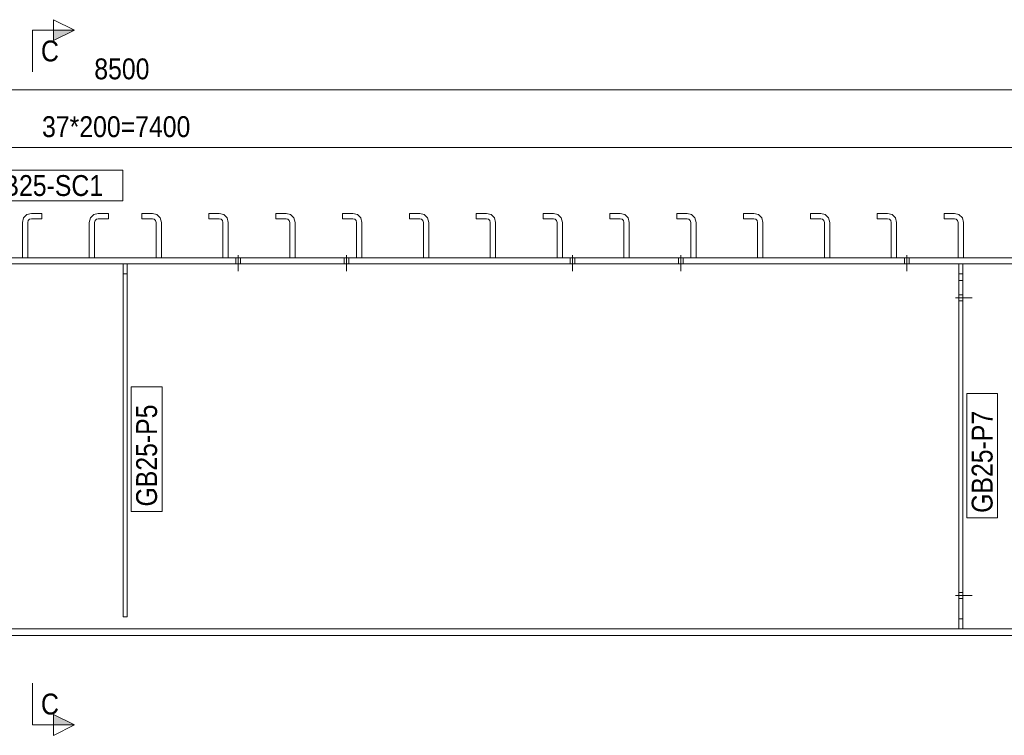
# Model space of a CAD drawing. Header units: millimetres. Extents: x 2 to 405, y 5 to 282.
# Tile 5 of 7: x 194 to 312, y 123 to 209. Entities that reach past the tile are written whole.
import ezdxf

# ---------------------------------------------------------------- set-up
doc = ezdxf.new("R2010")
doc.units = ezdxf.units.MM
for name, pattern in [('XKITLINE00', [0]), ('XKITLINE01', [4, 1, -1, 1, -1]), ('XKITLINE02', [4, 2, -2])]:
    doc.linetypes.add(name, pattern=pattern)
for name, color, linetype, lineweight in [('Bolt', 7, 'Continuous', 0), ('Part', 2, 'Continuous', 0), ('PartMark', 3, 'Continuous', 0), ('Section', 6, 'Continuous', 0), ('Z-DIMENSIONS', 1, 'Continuous', 0)]:
    doc.layers.add(name, color=color, linetype=linetype, lineweight=lineweight)
doc.styles.add('ARIAL', font='ARIAL.TTF')

# ---------------------------------------------------------------- blocks, each defined once
blk = doc.blocks.new('*A21')
at = {"layer": 'Part', "linetype": 'XKITLINE01', "lineweight": 0}
for p, q in [((194.39, 185.44), (194.24, 184.9)), ((194.39, 185.44), (194.78, 185.83)), ((194.78, 185.83), (195.32, 185.98)), ((194.88, 184.9), (194.94, 185.12)), ((194.94, 185.12), (195.1, 185.28)), ((195.32, 185.34), (195.1, 185.28)), ((195.32, 185.98), (196.56, 185.98)), ((196.56, 185.34), (195.32, 185.34)), ((196.56, 185.98), (196.56, 185.34)), ((194.24, 184.9), (194.24, 180.66)), ((194.88, 180.66), (194.88, 184.9)), ((194.24, 180.66), (194.88, 180.66))]:
    blk.add_line(p, q, dxfattribs=at)
blk = doc.blocks.new('*A22')
at = {"layer": 'Part', "linetype": 'XKITLINE00', "lineweight": 0}
for p, q in [((194.39, 185.44), (194.24, 184.9)), ((194.39, 185.44), (194.78, 185.83)), ((194.78, 185.83), (195.32, 185.98)), ((194.88, 184.9), (194.94, 185.12)), ((194.94, 185.12), (195.1, 185.28)), ((195.32, 185.34), (195.1, 185.28)), ((195.32, 185.98), (196.56, 185.98)), ((196.56, 185.34), (195.32, 185.34)), ((196.56, 185.98), (196.56, 185.88)), ((196.56, 185.88), (196.56, 185.34)), ((194.24, 184.9), (194.24, 180.66)), ((194.88, 180.66), (194.88, 184.9))]:
    blk.add_line(p, q, dxfattribs=at)
at = {"layer": 'Part', "linetype": 'XKITLINE01', "lineweight": 0}
blk.add_line((194.24, 180.66), (194.88, 180.66), dxfattribs=at)
blk = doc.blocks.new('*A23')
at = {"layer": 'Part', "linetype": 'XKITLINE01', "lineweight": 0}
for p, q in [((202.39, 185.44), (202.24, 184.9)), ((202.39, 185.44), (202.78, 185.83)), ((202.78, 185.83), (203.32, 185.98)), ((202.88, 184.9), (202.94, 185.12)), ((202.94, 185.12), (203.1, 185.28)), ((203.32, 185.34), (203.1, 185.28)), ((203.32, 185.98), (204.56, 185.98)), ((204.56, 185.34), (203.32, 185.34)), ((204.56, 185.98), (204.56, 185.34)), ((202.24, 184.9), (202.24, 180.66)), ((202.88, 180.66), (202.88, 184.9)), ((202.24, 180.66), (202.88, 180.66))]:
    blk.add_line(p, q, dxfattribs=at)
blk = doc.blocks.new('*A24')
at = {"layer": 'Part', "linetype": 'XKITLINE00', "lineweight": 0}
for p, q in [((202.39, 185.44), (202.24, 184.9)), ((202.39, 185.44), (202.78, 185.83)), ((202.78, 185.83), (203.32, 185.98)), ((202.88, 184.9), (202.94, 185.12)), ((202.94, 185.12), (203.1, 185.28)), ((203.32, 185.34), (203.1, 185.28)), ((203.32, 185.98), (204.56, 185.98)), ((204.56, 185.34), (203.32, 185.34)), ((204.56, 185.98), (204.56, 185.88)), ((204.56, 185.88), (204.56, 185.34)), ((202.24, 184.9), (202.24, 180.66)), ((202.88, 180.66), (202.88, 184.9))]:
    blk.add_line(p, q, dxfattribs=at)
at = {"layer": 'Part', "linetype": 'XKITLINE01', "lineweight": 0}
blk.add_line((202.24, 180.66), (202.88, 180.66), dxfattribs=at)
blk = doc.blocks.new('*A25')
at = {"layer": 'Part', "linetype": 'XKITLINE00', "lineweight": 0}
for p, q in [((306.32, 136.22), (306.32, 179.94)), ((306.32, 179.94), (306.8, 179.94)), ((306.8, 136.22), (306.8, 179.94)), ((306.32, 177.94), (306.8, 177.94))]:
    blk.add_line(p, q, dxfattribs=at)
at = {"layer": 'Part', "linetype": 'XKITLINE01', "lineweight": 0}
for p, q in [((306.32, 178.74), (306.8, 178.74)), ((306.32, 137.42), (306.8, 137.42)), ((306.8, 136.22), (306.32, 136.22))]:
    blk.add_line(p, q, dxfattribs=at)
blk = doc.blocks.new('*A26')
at = {"layer": 'Part', "linetype": 'XKITLINE01', "lineweight": 0}
for p, q in [((306.32, 136.22), (306.32, 179.94)), ((306.8, 179.94), (306.32, 179.94)), ((306.8, 179.94), (306.8, 136.22)), ((306.32, 178.74), (306.8, 178.74)), ((306.32, 177.94), (306.8, 177.94)), ((306.8, 137.42), (306.32, 137.42)), ((306.8, 136.22), (306.32, 136.22))]:
    blk.add_line(p, q, dxfattribs=at)
blk = doc.blocks.new('*A27')
at = {"layer": 'Bolt', "linetype": 'XKITLINE00', "lineweight": 0}
for p, q in [((219.8, 180.66), (219.8, 179.94)), ((219.8, 180.66), (219.8, 179.94)), ((220.08, 180.98), (220.08, 179.06)), ((220.08, 180.98), (220.08, 179.06)), ((220.36, 180.66), (220.36, 179.94)), ((220.36, 180.66), (220.36, 179.94)), ((232.76, 180.66), (232.76, 179.94)), ((232.76, 180.66), (232.76, 179.94)), ((233.04, 180.98), (233.04, 179.06)), ((233.04, 180.98), (233.04, 179.06)), ((233.32, 180.66), (233.32, 179.94)), ((233.32, 180.66), (233.32, 179.94)), ((259.8, 180.66), (259.8, 179.94)), ((259.8, 180.66), (259.8, 179.94)), ((260.08, 180.98), (260.08, 179.06)), ((260.08, 180.98), (260.08, 179.06)), ((260.36, 180.66), (260.36, 179.94)), ((260.36, 180.66), (260.36, 179.94)), ((272.76, 180.66), (272.76, 179.94)), ((272.76, 180.66), (272.76, 179.94)), ((273.04, 180.98), (273.04, 179.06)), ((273.04, 180.98), (273.04, 179.06)), ((273.32, 180.66), (273.32, 179.94)), ((273.32, 180.66), (273.32, 179.94)), ((299.8, 180.66), (299.8, 179.94)), ((299.8, 180.66), (299.8, 179.94)), ((300.08, 180.98), (300.08, 179.06)), ((300.08, 180.98), (300.08, 179.06)), ((300.36, 180.66), (300.36, 179.94)), ((300.36, 180.66), (300.36, 179.94))]:
    blk.add_line(p, q, dxfattribs=at)
blk = doc.blocks.new('*A36')
at = {"layer": 'Part', "linetype": 'XKITLINE00', "lineweight": 0}
for p, q in [((206.32, 137.66), (206.32, 179.94)), ((206.8, 137.66), (206.8, 179.94)), ((206.8, 137.66), (206.32, 137.66))]:
    blk.add_line(p, q, dxfattribs=at)
at = {"layer": 'Part', "linetype": 'XKITLINE01', "lineweight": 0}
for p, q in [((206.8, 179.94), (206.32, 179.94)), ((206.32, 178.74), (206.8, 178.74))]:
    blk.add_line(p, q, dxfattribs=at)
blk = doc.blocks.new('*A37')
at = {"layer": 'Part', "linetype": 'XKITLINE01', "lineweight": 0}
for p, q in [((206.32, 137.66), (206.32, 179.94)), ((206.8, 179.94), (206.32, 179.94)), ((206.8, 137.66), (206.8, 179.94)), ((206.32, 178.74), (206.8, 178.74)), ((206.32, 137.66), (206.8, 137.66))]:
    blk.add_line(p, q, dxfattribs=at)
blk = doc.blocks.new('*A38')
at = {"layer": 'Bolt', "linetype": 'XKITLINE00', "lineweight": 0}
for p, q in [((306.32, 140.58), (306.8, 140.58)), ((306.32, 140.58), (306.8, 140.58)), ((305.92, 140.22), (306.8, 140.22)), ((305.92, 140.22), (306.8, 140.22)), ((306.32, 139.86), (306.8, 139.86)), ((306.32, 139.86), (306.8, 139.86))]:
    blk.add_line(p, q, dxfattribs=at)
blk = doc.blocks.new('*A39')
at = {"layer": 'Bolt', "linetype": 'XKITLINE02', "lineweight": 0}
for p, q in [((305.92, 175.86), (308.12, 175.86)), ((305.92, 175.86), (308.12, 175.86)), ((306.32, 176.22), (306.8, 176.22)), ((306.32, 176.22), (306.8, 176.22)), ((306.32, 175.5), (306.8, 175.5)), ((306.32, 175.5), (306.8, 175.5))]:
    blk.add_line(p, q, dxfattribs=at)
blk = doc.blocks.new('*A40')
at = {"layer": 'Bolt', "linetype": 'XKITLINE02', "lineweight": 0}
for p, q in [((306.32, 140.58), (306.8, 140.58)), ((306.32, 140.58), (306.8, 140.58)), ((305.92, 140.22), (308.12, 140.22)), ((305.92, 140.22), (308.12, 140.22)), ((306.32, 139.86), (306.8, 139.86)), ((306.32, 139.86), (306.8, 139.86))]:
    blk.add_line(p, q, dxfattribs=at)
blk = doc.blocks.new('*A49')
at = {"layer": 'Bolt', "linetype": 'XKITLINE00', "lineweight": 0}
for p, q in [((305.92, 175.86), (306.8, 175.86)), ((305.92, 175.86), (306.8, 175.86)), ((306.32, 176.22), (306.8, 176.22)), ((306.32, 176.22), (306.8, 176.22)), ((306.32, 175.5), (306.8, 175.5)), ((306.32, 175.5), (306.8, 175.5))]:
    blk.add_line(p, q, dxfattribs=at)
blk = doc.blocks.new('*A53')
at = {"layer": 'Part', "linetype": 'XKITLINE00', "lineweight": 0}
for p, q in [((376.56, 180.66), (36.56, 180.66)), ((376.56, 179.94), (36.56, 179.94)), ((376.56, 136.22), (36.56, 136.22)), ((36.56, 135.42), (376.56, 135.42))]:
    blk.add_line(p, q, dxfattribs=at)
blk = doc.blocks.new('*A62')
at = {"layer": 'Part', "linetype": 'XKITLINE01', "lineweight": 0}
for p, q in [((304.56, 185.98), (305.8, 185.98)), ((304.56, 185.98), (304.56, 185.34)), ((304.56, 185.34), (305.8, 185.34)), ((305.8, 185.98), (306.34, 185.83)), ((305.8, 185.34), (306.02, 185.28)), ((306.02, 185.28), (306.18, 185.12)), ((306.24, 184.9), (306.18, 185.12)), ((306.34, 185.83), (306.74, 185.44)), ((306.88, 184.9), (306.74, 185.44)), ((306.24, 180.66), (306.24, 184.9)), ((306.88, 180.66), (306.88, 184.9)), ((306.24, 180.66), (306.88, 180.66))]:
    blk.add_line(p, q, dxfattribs=at)
blk = doc.blocks.new('*A63')
at = {"layer": 'Part', "linetype": 'XKITLINE00', "lineweight": 0}
for p, q in [((304.56, 185.98), (305.8, 185.98)), ((304.56, 185.98), (304.56, 185.34)), ((304.56, 185.34), (305.8, 185.34)), ((305.8, 185.98), (306.34, 185.83)), ((305.8, 185.34), (306.02, 185.28)), ((306.02, 185.28), (306.18, 185.12)), ((306.24, 184.9), (306.18, 185.12)), ((306.34, 185.83), (306.74, 185.44)), ((306.88, 184.9), (306.74, 185.44)), ((306.24, 180.66), (306.24, 184.9)), ((306.88, 180.66), (306.88, 184.9))]:
    blk.add_line(p, q, dxfattribs=at)
at = {"layer": 'Part', "linetype": 'XKITLINE01', "lineweight": 0}
blk.add_line((306.24, 180.66), (306.88, 180.66), dxfattribs=at)
blk = doc.blocks.new('*A64')
at = {"layer": 'Part', "linetype": 'XKITLINE01', "lineweight": 0}
for p, q in [((296.56, 185.98), (297.8, 185.98)), ((296.56, 185.98), (296.56, 185.34)), ((296.56, 185.34), (297.8, 185.34)), ((297.8, 185.98), (298.34, 185.83)), ((297.8, 185.34), (298.02, 185.28)), ((298.02, 185.28), (298.18, 185.12)), ((298.24, 184.9), (298.18, 185.12)), ((298.34, 185.83), (298.74, 185.44)), ((298.88, 184.9), (298.74, 185.44)), ((298.24, 180.66), (298.24, 184.9)), ((298.88, 180.66), (298.88, 184.9)), ((298.24, 180.66), (298.88, 180.66))]:
    blk.add_line(p, q, dxfattribs=at)
blk = doc.blocks.new('*A65')
at = {"layer": 'Part', "linetype": 'XKITLINE00', "lineweight": 0}
for p, q in [((296.56, 185.98), (297.8, 185.98)), ((296.56, 185.98), (296.56, 185.34)), ((296.56, 185.34), (297.8, 185.34)), ((297.8, 185.98), (298.34, 185.83)), ((297.8, 185.34), (298.02, 185.28)), ((298.02, 185.28), (298.18, 185.12)), ((298.24, 184.9), (298.18, 185.12)), ((298.34, 185.83), (298.74, 185.44)), ((298.88, 184.9), (298.74, 185.44)), ((298.24, 180.66), (298.24, 184.9)), ((298.88, 180.66), (298.88, 184.9))]:
    blk.add_line(p, q, dxfattribs=at)
at = {"layer": 'Part', "linetype": 'XKITLINE01', "lineweight": 0}
blk.add_line((298.24, 180.66), (298.88, 180.66), dxfattribs=at)
blk = doc.blocks.new('*A66')
at = {"layer": 'Part', "linetype": 'XKITLINE01', "lineweight": 0}
for p, q in [((288.56, 185.98), (289.8, 185.98)), ((288.56, 185.98), (288.56, 185.34)), ((288.56, 185.34), (289.8, 185.34)), ((289.8, 185.98), (290.34, 185.83)), ((289.8, 185.34), (290.02, 185.28)), ((290.02, 185.28), (290.18, 185.12)), ((290.24, 184.9), (290.18, 185.12)), ((290.34, 185.83), (290.74, 185.44)), ((290.88, 184.9), (290.74, 185.44)), ((290.24, 180.66), (290.24, 184.9)), ((290.88, 180.66), (290.88, 184.9)), ((290.24, 180.66), (290.88, 180.66))]:
    blk.add_line(p, q, dxfattribs=at)
blk = doc.blocks.new('*A67')
at = {"layer": 'Part', "linetype": 'XKITLINE00', "lineweight": 0}
for p, q in [((288.56, 185.98), (289.8, 185.98)), ((288.56, 185.98), (288.56, 185.34)), ((288.56, 185.34), (289.8, 185.34)), ((289.8, 185.98), (290.34, 185.83)), ((289.8, 185.34), (290.02, 185.28)), ((290.02, 185.28), (290.18, 185.12)), ((290.24, 184.9), (290.18, 185.12)), ((290.34, 185.83), (290.74, 185.44)), ((290.88, 184.9), (290.74, 185.44)), ((290.24, 180.66), (290.24, 184.9)), ((290.88, 180.66), (290.88, 184.9))]:
    blk.add_line(p, q, dxfattribs=at)
at = {"layer": 'Part', "linetype": 'XKITLINE01', "lineweight": 0}
blk.add_line((290.24, 180.66), (290.88, 180.66), dxfattribs=at)
blk = doc.blocks.new('*A68')
at = {"layer": 'Part', "linetype": 'XKITLINE01', "lineweight": 0}
for p, q in [((280.56, 185.98), (281.8, 185.98)), ((280.56, 185.98), (280.56, 185.34)), ((280.56, 185.34), (281.8, 185.34)), ((281.8, 185.98), (282.34, 185.83)), ((281.8, 185.34), (282.02, 185.28)), ((282.02, 185.28), (282.18, 185.12)), ((282.24, 184.9), (282.18, 185.12)), ((282.34, 185.83), (282.74, 185.44)), ((282.88, 184.9), (282.74, 185.44)), ((282.24, 180.66), (282.24, 184.9)), ((282.88, 180.66), (282.88, 184.9)), ((282.24, 180.66), (282.88, 180.66))]:
    blk.add_line(p, q, dxfattribs=at)
blk = doc.blocks.new('*A69')
at = {"layer": 'Part', "linetype": 'XKITLINE00', "lineweight": 0}
for p, q in [((280.56, 185.98), (281.8, 185.98)), ((280.56, 185.98), (280.56, 185.34)), ((280.56, 185.34), (281.8, 185.34)), ((281.8, 185.98), (282.34, 185.83)), ((281.8, 185.34), (282.02, 185.28)), ((282.02, 185.28), (282.18, 185.12)), ((282.24, 184.9), (282.18, 185.12)), ((282.34, 185.83), (282.74, 185.44)), ((282.88, 184.9), (282.74, 185.44)), ((282.24, 180.66), (282.24, 184.9)), ((282.88, 180.66), (282.88, 184.9))]:
    blk.add_line(p, q, dxfattribs=at)
at = {"layer": 'Part', "linetype": 'XKITLINE01', "lineweight": 0}
blk.add_line((282.24, 180.66), (282.88, 180.66), dxfattribs=at)
blk = doc.blocks.new('*A70')
at = {"layer": 'Part', "linetype": 'XKITLINE01', "lineweight": 0}
for p, q in [((272.56, 185.98), (273.8, 185.98)), ((272.56, 185.98), (272.56, 185.34)), ((272.56, 185.34), (273.8, 185.34)), ((273.8, 185.98), (274.34, 185.83)), ((273.8, 185.34), (274.02, 185.28)), ((274.02, 185.28), (274.18, 185.12)), ((274.24, 184.9), (274.18, 185.12)), ((274.34, 185.83), (274.74, 185.44)), ((274.88, 184.9), (274.74, 185.44)), ((274.24, 180.66), (274.24, 184.9)), ((274.88, 180.66), (274.88, 184.9)), ((274.24, 180.66), (274.88, 180.66))]:
    blk.add_line(p, q, dxfattribs=at)
blk = doc.blocks.new('*A71')
at = {"layer": 'Part', "linetype": 'XKITLINE00', "lineweight": 0}
for p, q in [((272.56, 185.98), (273.8, 185.98)), ((272.56, 185.98), (272.56, 185.34)), ((272.56, 185.34), (273.8, 185.34)), ((273.8, 185.98), (274.34, 185.83)), ((273.8, 185.34), (274.02, 185.28)), ((274.02, 185.28), (274.18, 185.12)), ((274.24, 184.9), (274.18, 185.12)), ((274.34, 185.83), (274.74, 185.44)), ((274.88, 184.9), (274.74, 185.44)), ((274.24, 180.66), (274.24, 184.9)), ((274.88, 180.66), (274.88, 184.9))]:
    blk.add_line(p, q, dxfattribs=at)
at = {"layer": 'Part', "linetype": 'XKITLINE01', "lineweight": 0}
blk.add_line((274.24, 180.66), (274.88, 180.66), dxfattribs=at)
blk = doc.blocks.new('*A72')
at = {"layer": 'Part', "linetype": 'XKITLINE01', "lineweight": 0}
for p, q in [((264.56, 185.98), (265.8, 185.98)), ((264.56, 185.98), (264.56, 185.34)), ((264.56, 185.34), (265.8, 185.34)), ((265.8, 185.98), (266.34, 185.83)), ((265.8, 185.34), (266.02, 185.28)), ((266.02, 185.28), (266.18, 185.12)), ((266.24, 184.9), (266.18, 185.12)), ((266.34, 185.83), (266.74, 185.44)), ((266.88, 184.9), (266.74, 185.44)), ((266.24, 180.66), (266.24, 184.9)), ((266.88, 180.66), (266.88, 184.9)), ((266.24, 180.66), (266.88, 180.66))]:
    blk.add_line(p, q, dxfattribs=at)
blk = doc.blocks.new('*A73')
at = {"layer": 'Part', "linetype": 'XKITLINE00', "lineweight": 0}
for p, q in [((264.56, 185.98), (265.8, 185.98)), ((264.56, 185.98), (264.56, 185.34)), ((264.56, 185.34), (265.8, 185.34)), ((265.8, 185.98), (266.34, 185.83)), ((265.8, 185.34), (266.02, 185.28)), ((266.02, 185.28), (266.18, 185.12)), ((266.24, 184.9), (266.18, 185.12)), ((266.34, 185.83), (266.74, 185.44)), ((266.88, 184.9), (266.74, 185.44)), ((266.24, 180.66), (266.24, 184.9)), ((266.88, 180.66), (266.88, 184.9))]:
    blk.add_line(p, q, dxfattribs=at)
at = {"layer": 'Part', "linetype": 'XKITLINE01', "lineweight": 0}
blk.add_line((266.24, 180.66), (266.88, 180.66), dxfattribs=at)
blk = doc.blocks.new('*A74')
at = {"layer": 'Part', "linetype": 'XKITLINE01', "lineweight": 0}
for p, q in [((256.56, 185.98), (257.8, 185.98)), ((256.56, 185.98), (256.56, 185.34)), ((256.56, 185.34), (257.8, 185.34)), ((257.8, 185.98), (258.34, 185.83)), ((257.8, 185.34), (258.02, 185.28)), ((258.02, 185.28), (258.18, 185.12)), ((258.24, 184.9), (258.18, 185.12)), ((258.34, 185.83), (258.74, 185.44)), ((258.88, 184.9), (258.74, 185.44)), ((258.24, 180.66), (258.24, 184.9)), ((258.88, 180.66), (258.88, 184.9)), ((258.24, 180.66), (258.88, 180.66))]:
    blk.add_line(p, q, dxfattribs=at)
blk = doc.blocks.new('*A75')
at = {"layer": 'Part', "linetype": 'XKITLINE00', "lineweight": 0}
for p, q in [((256.56, 185.98), (257.8, 185.98)), ((256.56, 185.98), (256.56, 185.34)), ((256.56, 185.34), (257.8, 185.34)), ((257.8, 185.98), (258.34, 185.83)), ((257.8, 185.34), (258.02, 185.28)), ((258.02, 185.28), (258.18, 185.12)), ((258.24, 184.9), (258.18, 185.12)), ((258.34, 185.83), (258.74, 185.44)), ((258.88, 184.9), (258.74, 185.44)), ((258.24, 180.66), (258.24, 184.9)), ((258.88, 180.66), (258.88, 184.9))]:
    blk.add_line(p, q, dxfattribs=at)
at = {"layer": 'Part', "linetype": 'XKITLINE01', "lineweight": 0}
blk.add_line((258.24, 180.66), (258.88, 180.66), dxfattribs=at)
blk = doc.blocks.new('*A76')
at = {"layer": 'Part', "linetype": 'XKITLINE01', "lineweight": 0}
for p, q in [((248.56, 185.98), (249.8, 185.98)), ((248.56, 185.98), (248.56, 185.34)), ((248.56, 185.34), (249.8, 185.34)), ((249.8, 185.98), (250.34, 185.83)), ((249.8, 185.34), (250.02, 185.28)), ((250.02, 185.28), (250.18, 185.12)), ((250.24, 184.9), (250.18, 185.12)), ((250.34, 185.83), (250.74, 185.44)), ((250.88, 184.9), (250.74, 185.44)), ((250.24, 180.66), (250.24, 184.9)), ((250.88, 180.66), (250.88, 184.9)), ((250.24, 180.66), (250.88, 180.66))]:
    blk.add_line(p, q, dxfattribs=at)
blk = doc.blocks.new('*A77')
at = {"layer": 'Part', "linetype": 'XKITLINE00', "lineweight": 0}
for p, q in [((248.56, 185.98), (249.8, 185.98)), ((248.56, 185.98), (248.56, 185.34)), ((248.56, 185.34), (249.8, 185.34)), ((249.8, 185.98), (250.34, 185.83)), ((249.8, 185.34), (250.02, 185.28)), ((250.02, 185.28), (250.18, 185.12)), ((250.24, 184.9), (250.18, 185.12)), ((250.34, 185.83), (250.74, 185.44)), ((250.88, 184.9), (250.74, 185.44)), ((250.24, 180.66), (250.24, 184.9)), ((250.88, 180.66), (250.88, 184.9))]:
    blk.add_line(p, q, dxfattribs=at)
at = {"layer": 'Part', "linetype": 'XKITLINE01', "lineweight": 0}
blk.add_line((250.24, 180.66), (250.88, 180.66), dxfattribs=at)
blk = doc.blocks.new('*A78')
at = {"layer": 'Part', "linetype": 'XKITLINE01', "lineweight": 0}
for p, q in [((240.56, 185.98), (241.8, 185.98)), ((240.56, 185.98), (240.56, 185.34)), ((240.56, 185.34), (241.8, 185.34)), ((241.8, 185.98), (242.34, 185.83)), ((241.8, 185.34), (242.02, 185.28)), ((242.02, 185.28), (242.18, 185.12)), ((242.24, 184.9), (242.18, 185.12)), ((242.34, 185.83), (242.74, 185.44)), ((242.88, 184.9), (242.74, 185.44)), ((242.24, 180.66), (242.24, 184.9)), ((242.88, 180.66), (242.88, 184.9)), ((242.24, 180.66), (242.88, 180.66))]:
    blk.add_line(p, q, dxfattribs=at)
blk = doc.blocks.new('*A79')
at = {"layer": 'Part', "linetype": 'XKITLINE00', "lineweight": 0}
for p, q in [((240.56, 185.98), (241.8, 185.98)), ((240.56, 185.98), (240.56, 185.34)), ((240.56, 185.34), (241.8, 185.34)), ((241.8, 185.98), (242.34, 185.83)), ((241.8, 185.34), (242.02, 185.28)), ((242.02, 185.28), (242.18, 185.12)), ((242.24, 184.9), (242.18, 185.12)), ((242.34, 185.83), (242.74, 185.44)), ((242.88, 184.9), (242.74, 185.44)), ((242.24, 180.66), (242.24, 184.9)), ((242.88, 180.66), (242.88, 184.9))]:
    blk.add_line(p, q, dxfattribs=at)
at = {"layer": 'Part', "linetype": 'XKITLINE01', "lineweight": 0}
blk.add_line((242.24, 180.66), (242.88, 180.66), dxfattribs=at)
blk = doc.blocks.new('*A80')
at = {"layer": 'Part', "linetype": 'XKITLINE01', "lineweight": 0}
for p, q in [((232.56, 185.98), (233.8, 185.98)), ((232.56, 185.98), (232.56, 185.34)), ((232.56, 185.34), (233.8, 185.34)), ((233.8, 185.98), (234.34, 185.83)), ((233.8, 185.34), (234.02, 185.28)), ((234.02, 185.28), (234.18, 185.12)), ((234.24, 184.9), (234.18, 185.12)), ((234.34, 185.83), (234.74, 185.44)), ((234.88, 184.9), (234.74, 185.44)), ((234.24, 180.66), (234.24, 184.9)), ((234.88, 180.66), (234.88, 184.9)), ((234.24, 180.66), (234.88, 180.66))]:
    blk.add_line(p, q, dxfattribs=at)
blk = doc.blocks.new('*A81')
at = {"layer": 'Part', "linetype": 'XKITLINE00', "lineweight": 0}
for p, q in [((232.56, 185.98), (233.8, 185.98)), ((232.56, 185.98), (232.56, 185.34)), ((232.56, 185.34), (233.8, 185.34)), ((233.8, 185.98), (234.34, 185.83)), ((233.8, 185.34), (234.02, 185.28)), ((234.02, 185.28), (234.18, 185.12)), ((234.24, 184.9), (234.18, 185.12)), ((234.34, 185.83), (234.74, 185.44)), ((234.88, 184.9), (234.74, 185.44)), ((234.24, 180.66), (234.24, 184.9)), ((234.88, 180.66), (234.88, 184.9))]:
    blk.add_line(p, q, dxfattribs=at)
at = {"layer": 'Part', "linetype": 'XKITLINE01', "lineweight": 0}
blk.add_line((234.24, 180.66), (234.88, 180.66), dxfattribs=at)
blk = doc.blocks.new('*A82')
at = {"layer": 'Part', "linetype": 'XKITLINE01', "lineweight": 0}
for p, q in [((224.56, 185.98), (225.8, 185.98)), ((224.56, 185.98), (224.56, 185.34)), ((224.56, 185.34), (225.8, 185.34)), ((225.8, 185.98), (226.34, 185.83)), ((225.8, 185.34), (226.02, 185.28)), ((226.02, 185.28), (226.18, 185.12)), ((226.24, 184.9), (226.18, 185.12)), ((226.34, 185.83), (226.74, 185.44)), ((226.88, 184.9), (226.74, 185.44)), ((226.24, 180.66), (226.24, 184.9)), ((226.88, 180.66), (226.88, 184.9)), ((226.24, 180.66), (226.88, 180.66))]:
    blk.add_line(p, q, dxfattribs=at)
blk = doc.blocks.new('*A83')
at = {"layer": 'Part', "linetype": 'XKITLINE00', "lineweight": 0}
for p, q in [((224.56, 185.98), (225.8, 185.98)), ((224.56, 185.98), (224.56, 185.34)), ((224.56, 185.34), (225.8, 185.34)), ((225.8, 185.98), (226.34, 185.83)), ((225.8, 185.34), (226.02, 185.28)), ((226.02, 185.28), (226.18, 185.12)), ((226.24, 184.9), (226.18, 185.12)), ((226.34, 185.83), (226.74, 185.44)), ((226.88, 184.9), (226.74, 185.44)), ((226.24, 180.66), (226.24, 184.9)), ((226.88, 180.66), (226.88, 184.9))]:
    blk.add_line(p, q, dxfattribs=at)
at = {"layer": 'Part', "linetype": 'XKITLINE01', "lineweight": 0}
blk.add_line((226.24, 180.66), (226.88, 180.66), dxfattribs=at)
blk = doc.blocks.new('*A84')
at = {"layer": 'Part', "linetype": 'XKITLINE01', "lineweight": 0}
for p, q in [((216.56, 185.98), (217.8, 185.98)), ((216.56, 185.98), (216.56, 185.34)), ((216.56, 185.34), (217.8, 185.34)), ((217.8, 185.98), (218.34, 185.83)), ((217.8, 185.34), (218.02, 185.28)), ((218.02, 185.28), (218.18, 185.12)), ((218.24, 184.9), (218.18, 185.12)), ((218.34, 185.83), (218.74, 185.44)), ((218.88, 184.9), (218.74, 185.44)), ((218.24, 180.66), (218.24, 184.9)), ((218.88, 180.66), (218.88, 184.9)), ((218.24, 180.66), (218.88, 180.66))]:
    blk.add_line(p, q, dxfattribs=at)
blk = doc.blocks.new('*A85')
at = {"layer": 'Part', "linetype": 'XKITLINE00', "lineweight": 0}
for p, q in [((216.56, 185.98), (217.8, 185.98)), ((216.56, 185.98), (216.56, 185.34)), ((216.56, 185.34), (217.8, 185.34)), ((217.8, 185.98), (218.34, 185.83)), ((217.8, 185.34), (218.02, 185.28)), ((218.02, 185.28), (218.18, 185.12)), ((218.24, 184.9), (218.18, 185.12)), ((218.34, 185.83), (218.74, 185.44)), ((218.88, 184.9), (218.74, 185.44)), ((218.24, 180.66), (218.24, 184.9)), ((218.88, 180.66), (218.88, 184.9))]:
    blk.add_line(p, q, dxfattribs=at)
at = {"layer": 'Part', "linetype": 'XKITLINE01', "lineweight": 0}
blk.add_line((218.24, 180.66), (218.88, 180.66), dxfattribs=at)
blk = doc.blocks.new('*A86')
at = {"layer": 'Part', "linetype": 'XKITLINE01', "lineweight": 0}
for p, q in [((208.56, 185.98), (209.8, 185.98)), ((208.56, 185.98), (208.56, 185.34)), ((208.56, 185.34), (209.8, 185.34)), ((209.8, 185.98), (210.34, 185.83)), ((209.8, 185.34), (210.02, 185.28)), ((210.02, 185.28), (210.18, 185.12)), ((210.24, 184.9), (210.18, 185.12)), ((210.34, 185.83), (210.74, 185.44)), ((210.88, 184.9), (210.74, 185.44)), ((210.24, 180.66), (210.24, 184.9)), ((210.88, 180.66), (210.88, 184.9)), ((210.24, 180.66), (210.88, 180.66))]:
    blk.add_line(p, q, dxfattribs=at)
blk = doc.blocks.new('*A87')
at = {"layer": 'Part', "linetype": 'XKITLINE00', "lineweight": 0}
for p, q in [((208.56, 185.98), (209.8, 185.98)), ((208.56, 185.98), (208.56, 185.34)), ((208.56, 185.34), (209.8, 185.34)), ((209.8, 185.98), (210.34, 185.83)), ((209.8, 185.34), (210.02, 185.28)), ((210.02, 185.28), (210.18, 185.12)), ((210.24, 184.9), (210.18, 185.12)), ((210.34, 185.83), (210.74, 185.44)), ((210.88, 184.9), (210.74, 185.44)), ((210.24, 180.66), (210.24, 184.9)), ((210.88, 180.66), (210.88, 184.9))]:
    blk.add_line(p, q, dxfattribs=at)
at = {"layer": 'Part', "linetype": 'XKITLINE01', "lineweight": 0}
blk.add_line((210.24, 180.66), (210.88, 180.66), dxfattribs=at)
blk = doc.blocks.new('*A248')
at = {"layer": 'Z-DIMENSIONS', "linetype": 'XKITLINE00', "lineweight": 0}
blk.add_line((36.56, 200.78), (376.56, 200.78), dxfattribs=at)
at = {"layer": 'Z-DIMENSIONS', "style": 'ARIAL', "width": 0.85}
blk.add_text('8500', height=2.5, dxfattribs=at).set_placement((202.85, 202.03))
blk = doc.blocks.new('*A251')
at = {"layer": 'Z-DIMENSIONS', "style": 'ARIAL', "width": 0.85}
blk.add_text('37*200=7400', height=2.5, dxfattribs=at).set_placement((196.6, 195.11))
blk = doc.blocks.new('*A252')
at = {"layer": 'Z-DIMENSIONS', "linetype": 'XKITLINE00', "lineweight": 0}
blk.add_line((186.56, 193.86), (194.56, 193.86), dxfattribs=at)
blk = doc.blocks.new('*A253')
at = {"layer": 'PartMark', "linetype": 'XKITLINE00', "lineweight": 0}
for p, q in [((188.95, 191.16), (206.27, 191.16)), ((188.95, 187.46), (188.95, 191.16)), ((206.27, 187.46), (206.27, 191.16)), ((187.09, 185.4), (188.95, 187.46)), ((188.95, 187.46), (206.27, 187.46))]:
    blk.add_line(p, q, dxfattribs=at)
at = {"layer": 'PartMark', "style": 'ARIAL', "width": 0.85}
blk.add_text('GB25-SC1', height=2.5, dxfattribs=at).set_placement((189.55, 188.06))
blk = doc.blocks.new('*A276')
at = {"layer": 'Z-DIMENSIONS', "linetype": 'XKITLINE00', "lineweight": 0}
blk.add_line((194.56, 193.86), (202.56, 193.86), dxfattribs=at)
blk = doc.blocks.new('*A277')
at = {"layer": 'Z-DIMENSIONS', "linetype": 'XKITLINE00', "lineweight": 0}
blk.add_line((202.56, 193.86), (210.56, 193.86), dxfattribs=at)
blk = doc.blocks.new('*A278')
at = {"layer": 'Z-DIMENSIONS', "linetype": 'XKITLINE00', "lineweight": 0}
blk.add_line((210.56, 193.86), (218.56, 193.86), dxfattribs=at)
blk = doc.blocks.new('*A279')
at = {"layer": 'Z-DIMENSIONS', "linetype": 'XKITLINE00', "lineweight": 0}
blk.add_line((218.56, 193.86), (226.56, 193.86), dxfattribs=at)
blk = doc.blocks.new('*A280')
at = {"layer": 'Z-DIMENSIONS', "linetype": 'XKITLINE00', "lineweight": 0}
blk.add_line((226.56, 193.86), (234.56, 193.86), dxfattribs=at)
blk = doc.blocks.new('*A281')
at = {"layer": 'Z-DIMENSIONS', "linetype": 'XKITLINE00', "lineweight": 0}
blk.add_line((234.56, 193.86), (242.56, 193.86), dxfattribs=at)
blk = doc.blocks.new('*A282')
at = {"layer": 'Z-DIMENSIONS', "linetype": 'XKITLINE00', "lineweight": 0}
blk.add_line((242.56, 193.86), (250.56, 193.86), dxfattribs=at)
blk = doc.blocks.new('*A283')
at = {"layer": 'Z-DIMENSIONS', "linetype": 'XKITLINE00', "lineweight": 0}
blk.add_line((250.56, 193.86), (258.56, 193.86), dxfattribs=at)
blk = doc.blocks.new('*A284')
at = {"layer": 'Z-DIMENSIONS', "linetype": 'XKITLINE00', "lineweight": 0}
blk.add_line((258.56, 193.86), (266.56, 193.86), dxfattribs=at)
blk = doc.blocks.new('*A285')
at = {"layer": 'Z-DIMENSIONS', "linetype": 'XKITLINE00', "lineweight": 0}
blk.add_line((266.56, 193.86), (274.56, 193.86), dxfattribs=at)
blk = doc.blocks.new('*A286')
at = {"layer": 'Z-DIMENSIONS', "linetype": 'XKITLINE00', "lineweight": 0}
blk.add_line((274.56, 193.86), (282.56, 193.86), dxfattribs=at)
blk = doc.blocks.new('*A287')
at = {"layer": 'Z-DIMENSIONS', "linetype": 'XKITLINE00', "lineweight": 0}
blk.add_line((282.56, 193.86), (290.56, 193.86), dxfattribs=at)
blk = doc.blocks.new('*A288')
at = {"layer": 'Z-DIMENSIONS', "linetype": 'XKITLINE00', "lineweight": 0}
blk.add_line((290.56, 193.86), (298.56, 193.86), dxfattribs=at)
blk = doc.blocks.new('*A289')
at = {"layer": 'Z-DIMENSIONS', "linetype": 'XKITLINE00', "lineweight": 0}
blk.add_line((298.56, 193.86), (306.56, 193.86), dxfattribs=at)
blk = doc.blocks.new('*A290')
at = {"layer": 'Z-DIMENSIONS', "linetype": 'XKITLINE00', "lineweight": 0}
blk.add_line((306.56, 193.86), (314.56, 193.86), dxfattribs=at)
blk = doc.blocks.new('*A295')
at = {"layer": 'Section'}
for points in [[(197.97, 207.92), (200.47, 207.92), (197.97, 206.67)], [(197.97, 125.98), (200.47, 124.73), (197.97, 124.73)]]:
    blk.add_hatch(color=256, dxfattribs=at).paths.add_polyline_path(points, flags=17)
at = {"layer": 'Section', "linetype": 'XKITLINE00', "lineweight": 0}
for p, q in [((197.97, 206.67), (197.97, 209.17)), ((197.97, 209.17), (200.47, 207.92)), ((195.47, 207.92), (195.47, 202.92)), ((195.47, 207.92), (200.47, 207.92)), ((200.47, 207.92), (197.97, 206.67)), ((195.47, 124.73), (195.47, 129.73)), ((200.47, 124.73), (197.97, 125.98)), ((197.97, 125.98), (197.97, 123.48)), ((195.47, 124.73), (200.47, 124.73)), ((200.47, 124.73), (197.97, 123.48))]:
    blk.add_line(p, q, dxfattribs=at)
at = {"layer": 'Section', "style": 'ARIAL', "width": 0.85}
for p in [(196.47, 204.17), (196.47, 125.98)]:
    blk.add_text('C', height=2.5, dxfattribs=at).set_placement(p)
blk = doc.blocks.new('*A296')
at = {"layer": 'PartMark', "linetype": 'XKITLINE00', "lineweight": 0}
for p, q in [((307.26, 149.52), (307.26, 164.43)), ((310.96, 164.43), (307.26, 164.43)), ((310.96, 149.52), (310.96, 164.43)), ((310.96, 149.52), (307.26, 149.52))]:
    blk.add_line(p, q, dxfattribs=at)
at = {"layer": 'PartMark', "style": 'ARIAL', "width": 0.85}
blk.add_text('GB25-P7', height=2.5, rotation=90.0002, dxfattribs=at).set_placement((310.36, 150.12))
blk = doc.blocks.new('*A297')
at = {"layer": 'PartMark', "linetype": 'XKITLINE00', "lineweight": 0}
for p, q in [((207.26, 150.28), (207.26, 165.19)), ((210.96, 165.19), (207.26, 165.19)), ((210.96, 150.28), (210.96, 165.19)), ((210.96, 150.28), (207.26, 150.28))]:
    blk.add_line(p, q, dxfattribs=at)
at = {"layer": 'PartMark', "style": 'ARIAL', "width": 0.85}
blk.add_text('GB25-P5', height=2.5, rotation=90.0002, dxfattribs=at).set_placement((210.36, 150.88))

msp = doc.modelspace()

# ---------------------------------------------------------------- block references
at = {"lineweight": 0}
for name in ['*A295', '*A248', '*A251', '*A252', '*A276', '*A277', '*A278', '*A279', '*A280', '*A281', '*A282', '*A283', '*A284', '*A285', '*A286', '*A287', '*A288', '*A289', '*A290', '*A253', '*A21', '*A22', '*A23', '*A24', '*A86', '*A87', '*A84', '*A85', '*A82', '*A83', '*A80', '*A81', '*A78', '*A79', '*A76', '*A77', '*A74', '*A75', '*A72', '*A73', '*A70', '*A71', '*A68', '*A69', '*A66', '*A67', '*A64', '*A65', '*A62', '*A63', '*A53', '*A27', '*A36', '*A37', '*A25', '*A26', '*A39', '*A49', '*A297', '*A296', '*A38', '*A40']:
    msp.add_blockref(name, (0, 0), dxfattribs=at)

doc.saveas('drawing.dxf')
